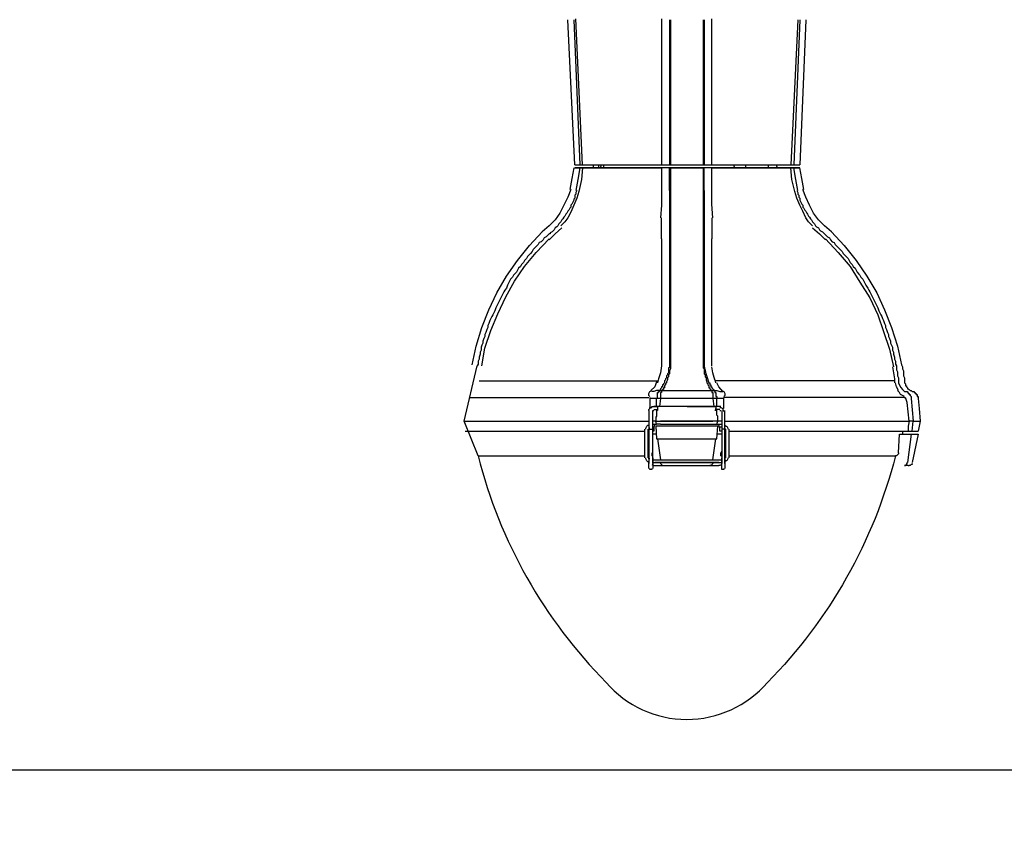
# Model space of a CAD drawing. Header units: feet. Extents: x -492 to 323056, y -284 to 581286.
# Tile 10 of 33: x 71.26 to 72.6, y -121.97 to -120.88. Entities that reach past the tile are written whole.
import ezdxf

# ---------------------------------------------------------------- set-up
doc = ezdxf.new("R2010")
doc.units = ezdxf.units.FT
doc.header["$MEASUREMENT"] = 0
doc.layers.add('ST_Details', color=4, linetype='Continuous')
doc.layers.add('TEXT-DED', color=10, linetype='Continuous')
doc.styles.add('Slanted-Normal', font='font31.shx', dxfattribs={"height": 0.14})
doc.dimstyles.new('Dec-0  Slanted', dxfattribs={"dimtxt": 0.14, "dimasz": 0.14, "dimexe": 0.07, "dimexo": 0.07, "dimgap": 0.07, "dimtad": 1, "dimdec": 0, "dimzin": 3, "dimdsep": 46, "dimtxsty": 'Slanted-Normal', "dimblk": 'Dim1', "dimcen": 0, "dimclrd": 95, "dimclre": 95, "dimclrt": 7, "dimaunit": 1, "dimadec": 5, "dimazin": 3, "dimtfac": 1, "dimtdec": 0, "dimtmove": 1, "dimatfit": 0, "dimldrblk": 'Dim1', "dimfxl": 1, "dimtolj": 1, "dimtzin": 0, "dimlwd": -1, "dimlwe": -1, "dimarcsym": 0})

# ---------------------------------------------------------------- blocks, each defined once
blk = doc.blocks.new('Dim1')
h = blk.add_hatch(color=4)
h.dxf.hatch_style = 1
h.paths.add_polyline_path([(0, 0), (-1, -0.2), (-1, 0.2)])
at = {"color": 4}
blk.add_lwpolyline([(0, 0), (-1, -0.2), (-1, 0.2), (0, 0)], dxfattribs=at)
blk = doc.blocks.new('*D1103')
at = {"layer": 'TEXT-DED', "color": 95, "linetype": 'Continuous', "transparency": 16777216}
for p, q in [((78.6122, -121.7132), (78.6122, -121.9669)), ((67.332, -121.8169), (67.332, -121.9669)), ((67.472, -121.8969), (78.4722, -121.8969))]:
    blk.add_line(p, q, dxfattribs=at)
at = {"layer": 'TEXT-DED', "color": 95, "transparency": 16777216, "xscale": 0.14, "yscale": 0.14, "zscale": 0.14, "rotation": 180}
blk.add_blockref('Dim1', (67.332, -121.8969), dxfattribs=at)
at = {"layer": 'TEXT-DED', "color": 95, "transparency": 16777216, "xscale": 0.14, "yscale": 0.14, "zscale": 0.14}
blk.add_blockref('Dim1', (78.6122, -121.8969), dxfattribs=at)
at = {"layer": 'TEXT-DED', "transparency": 16777216, "insert": (72.9721, -121.7569), "char_height": 0.14, "attachment_point": 5, "style": 'Slanted-Normal'}
blk.add_mtext('\\A1;{\\Ffont31|c0;L}', dxfattribs=at)

msp = doc.modelspace()

# ---------------------------------------------------------------- linework, layer by layer
at = {"layer": 'ST_Details'}
for points in [[(72.01494, -121.07692), (72.00558, -120.88035)], [(72.0136, -120.88035), (72.02162, -121.07692)], [(72.02563, -121.07692), (72.01627, -120.87902)], [(72.13261, -120.87902), (72.13261, -121.07692)], [(72.14331, -120.88035), (72.14331, -121.07692)], [(72.14464, -120.88035), (72.14464, -121.07692)], [(72.18877, -120.88035), (72.18877, -121.07692)], [(72.19011, -120.88035), (72.19011, -121.07692)], [(72.20081, -121.07692), (72.20081, -120.87902)], [(72.31714, -120.88035), (72.30778, -121.07692)], [(72.31982, -120.88035), (72.3118, -121.07692)], [(72.32784, -120.88035), (72.31982, -121.07692)], [(72.02563, -121.08093), (72.13261, -121.08093), (72.02563, -121.08093), (72.0243, -121.09698), (72.02028, -121.11303), (72.01761, -121.12239), (72.0136, -121.13175), (72.00959, -121.14111), (72.00557, -121.14913), (72.00156, -121.15448), (71.99621, -121.15983)], [(72.0136, -121.08093), (72.01092, -121.09564), (72.00825, -121.11035)], [(72.01494, -121.07692), (72.01627, -121.07692), (72.02028, -121.07692), (72.02162, -121.07692), (72.02563, -121.07692)], [(72.02162, -121.08093), (72.01895, -121.09698), (72.01627, -121.11169)], [(72.02563, -121.07692), (72.13261, -121.07692)], [(72.04034, -121.08093), (72.04034, -121.07692)], [(72.04703, -121.07692), (72.04703, -121.08093)], [(72.0497, -121.08093), (72.05104, -121.07692)], [(72.05371, -121.07692), (72.05371, -121.08093)], [(72.13261, -121.07692), (72.13395, -121.07692), (72.14331, -121.07692), (72.14464, -121.07692), (72.18877, -121.07692), (72.19011, -121.07692), (72.19947, -121.07692), (72.20081, -121.07692)], [(72.14464, -121.08093), (72.18877, -121.08093), (72.14464, -121.08093), (72.14331, -121.08093), (72.13395, -121.08093), (72.13261, -121.08093), (72.13261, -121.09698), (72.13261, -121.11303)], [(72.14331, -121.08093), (72.13395, -121.08093), (72.13261, -121.08093)], [(72.14331, -121.11169), (72.14331, -121.08093), (72.14464, -121.08093), (72.14464, -121.11035)], [(72.19011, -121.11169), (72.19011, -121.08093), (72.18877, -121.08093), (72.18877, -121.11035)], [(72.20081, -121.11303), (72.20081, -121.09698), (72.20081, -121.08093), (72.19947, -121.08093), (72.19011, -121.08093), (72.18877, -121.08093)], [(72.20081, -121.08093), (72.19947, -121.08093), (72.19011, -121.08093)], [(72.20081, -121.07692), (72.30778, -121.07692)], [(72.20081, -121.08093), (72.30778, -121.08093), (72.20081, -121.08093)], [(72.23023, -121.07692), (72.23156, -121.08093)], [(72.24627, -121.07692), (72.24627, -121.08093)], [(72.27703, -121.07692), (72.27703, -121.08093)], [(72.28773, -121.07692), (72.28906, -121.08093)], [(72.30778, -121.07692), (72.3118, -121.07692), (72.31313, -121.07692), (72.31714, -121.07692), (72.31982, -121.07692)], [(72.3372, -121.15983), (72.33185, -121.15448), (72.32784, -121.14913), (72.32383, -121.13977), (72.31982, -121.13175), (72.31581, -121.12239), (72.31313, -121.11303), (72.30912, -121.09698), (72.30778, -121.08093)], [(72.31714, -121.11169), (72.31447, -121.09698), (72.3118, -121.08093)], [(72.32517, -121.11035), (72.32249, -121.09564), (72.31982, -121.08093)], [(72.00959, -121.11035), (72.00557, -121.12105), (72.00023, -121.13175), (71.99488, -121.14245), (71.98819, -121.15181), (71.98017, -121.15983), (71.97081, -121.16785)], [(72.01761, -121.11169), (72.01627, -121.11436), (72.01627, -121.11704), (72.01494, -121.11838), (72.01494, -121.11971), (72.01494, -121.12105), (72.01494, -121.12239), (72.0136, -121.12373), (72.0136, -121.12506), (72.01226, -121.12774), (72.01092, -121.13041), (72.00959, -121.13175), (72.00959, -121.13442), (72.00825, -121.13576), (72.00691, -121.13843), (72.00557, -121.13977), (72.00424, -121.14245), (72.0029, -121.14378), (72.00156, -121.14646), (72.00023, -121.1478), (71.99889, -121.15047), (71.99755, -121.15181), (71.99621, -121.15448), (71.99488, -121.15582), (71.99354, -121.15716), (71.9922, -121.15983), (71.99087, -121.16117), (71.98819, -121.1625), (71.98685, -121.16518), (71.98552, -121.16652), (71.98418, -121.16785), (71.98151, -121.16919), (71.98151, -121.17053), (71.98017, -121.17053), (71.97883, -121.17186), (71.97749, -121.1732), (71.97616, -121.17454)], [(72.13261, -121.11303), (72.13261, -121.13175), (72.13127, -121.14913)], [(72.14331, -121.11169), (72.14331, -121.1157), (72.14331, -121.11838), (72.14331, -121.12105), (72.14331, -121.12239), (72.14331, -121.12506), (72.14331, -121.1264), (72.14331, -121.12907), (72.14331, -121.13175), (72.14331, -121.13309), (72.14331, -121.13576), (72.14331, -121.1371), (72.14331, -121.13977), (72.14331, -121.14111), (72.14331, -121.14378), (72.14331, -121.14512), (72.14331, -121.1478), (72.14331, -121.14913), (72.14331, -121.15181), (72.14331, -121.15314), (72.14331, -121.15448), (72.14331, -121.15716), (72.14331, -121.15849), (72.14331, -121.15983), (72.14331, -121.1625), (72.14331, -121.16384), (72.14331, -121.16518), (72.14331, -121.16652), (72.14331, -121.16785), (72.14331, -121.16919), (72.14331, -121.17186), (72.14331, -121.1732)], [(72.14464, -121.11035), (72.14464, -121.1157), (72.14464, -121.11704), (72.14464, -121.11971), (72.14464, -121.12105), (72.14464, -121.12373), (72.14464, -121.12506), (72.14464, -121.12774), (72.14464, -121.12907), (72.14464, -121.13175), (72.14464, -121.13309), (72.14464, -121.13576), (72.14464, -121.1371), (72.14464, -121.13977), (72.14464, -121.14111), (72.14464, -121.14378), (72.14464, -121.14512), (72.14464, -121.14646), (72.14464, -121.14913), (72.14464, -121.15047), (72.14464, -121.15181), (72.14464, -121.15448), (72.14464, -121.15582), (72.14464, -121.15716), (72.14464, -121.15849), (72.14464, -121.16117), (72.14464, -121.1625), (72.14464, -121.16384), (72.14464, -121.16518), (72.14464, -121.16652), (72.14464, -121.16785), (72.14464, -121.16919)], [(72.18877, -121.11035), (72.18877, -121.1157), (72.18877, -121.11704), (72.18877, -121.11971), (72.18877, -121.12105), (72.18877, -121.12373), (72.18877, -121.12506), (72.18877, -121.12774), (72.18877, -121.12907), (72.18877, -121.13175), (72.18877, -121.13309), (72.18877, -121.13576), (72.18877, -121.1371), (72.18877, -121.13977), (72.18877, -121.14111), (72.18877, -121.14378), (72.18877, -121.14512), (72.18877, -121.14646), (72.18877, -121.14913), (72.18877, -121.15047), (72.18877, -121.15181), (72.18877, -121.15448), (72.18877, -121.15582), (72.18877, -121.15716), (72.18877, -121.15849), (72.18877, -121.16117), (72.18877, -121.1625), (72.18877, -121.16384), (72.18877, -121.16518), (72.18877, -121.16652), (72.18877, -121.16785), (72.18877, -121.16919)], [(72.20214, -121.14913), (72.20081, -121.13041), (72.20081, -121.11303)], [(72.31581, -121.11169), (72.31714, -121.11436), (72.31714, -121.11704), (72.31848, -121.11838), (72.31848, -121.11971), (72.31848, -121.12105), (72.31982, -121.12239), (72.31982, -121.12373), (72.31982, -121.12506), (72.32116, -121.12774), (72.32249, -121.13041), (72.32383, -121.13175), (72.32383, -121.13442), (72.32517, -121.13576), (72.32651, -121.13843), (72.32784, -121.13977), (72.32918, -121.14245), (72.33052, -121.14378), (72.33185, -121.14646), (72.33319, -121.1478), (72.33453, -121.15047), (72.33587, -121.15181), (72.3372, -121.15448), (72.33854, -121.15582), (72.33988, -121.15716), (72.34121, -121.15983), (72.34255, -121.16117), (72.34523, -121.1625), (72.34656, -121.16518), (72.3479, -121.16652), (72.35058, -121.16785), (72.35191, -121.16919), (72.35325, -121.17053), (72.35459, -121.17186), (72.35592, -121.1732), (72.35726, -121.17454), (72.35994, -121.17588), (72.36127, -121.17855), (72.36395, -121.18123), (72.36662, -121.18256), (72.36796, -121.18524), (72.37063, -121.18791), (72.37197, -121.18925), (72.37464, -121.19192), (72.37732, -121.1946), (72.37866, -121.19727), (72.38133, -121.19995), (72.38267, -121.20128), (72.38534, -121.20396), (72.38668, -121.20663), (72.38802, -121.20931), (72.39069, -121.21198), (72.39203, -121.21466), (72.3947, -121.21733), (72.39604, -121.22), (72.39738, -121.22268), (72.40005, -121.22535), (72.40139, -121.22669), (72.40273, -121.22936), (72.4054, -121.23204), (72.40674, -121.23471), (72.40807, -121.23739), (72.40941, -121.24006), (72.41209, -121.24407), (72.41342, -121.24675), (72.41476, -121.24942), (72.4161, -121.2521), (72.41744, -121.25477), (72.41877, -121.25745), (72.42011, -121.26012), (72.42145, -121.2628), (72.42278, -121.26547), (72.42412, -121.26814), (72.42546, -121.27082), (72.4268, -121.27483), (72.42813, -121.2775), (72.42947, -121.28018), (72.43081, -121.28285), (72.43214, -121.28553), (72.43348, -121.2882), (72.43482, -121.29221), (72.43616, -121.29489), (72.43616, -121.29756), (72.43749, -121.30024), (72.43883, -121.30425), (72.44017, -121.30692), (72.44017, -121.3096), (72.44151, -121.31227), (72.44284, -121.31628), (72.44284, -121.31896), (72.44418, -121.32163), (72.44552, -121.32431), (72.44552, -121.32832), (72.44685, -121.33099), (72.44685, -121.33367), (72.44819, -121.33768), (72.44819, -121.34035), (72.44953, -121.34303), (72.44953, -121.34704), (72.45087, -121.34971)], [(72.36261, -121.16785), (72.35325, -121.15983), (72.34523, -121.15181), (72.33854, -121.14245), (72.33319, -121.13175), (72.32784, -121.12105), (72.32383, -121.11035)], [(72.13261, -121.17721), (72.13261, -121.16919), (72.13261, -121.16117), (72.13261, -121.15448), (72.13261, -121.14913)], [(72.20081, -121.14913), (72.20081, -121.15448), (72.20081, -121.16117), (72.20081, -121.16919), (72.20081, -121.17721)], [(71.98017, -121.17855), (71.98819, -121.17053), (71.99755, -121.1625)], [(72.3372, -121.1625), (72.34656, -121.17053), (72.35459, -121.17855)], [(71.87587, -121.34838), (71.88121, -121.32297), (71.88924, -121.29756), (71.8986, -121.27349), (71.9093, -121.25076), (71.92267, -121.22803), (71.93738, -121.20663), (71.95342, -121.18657), (71.97081, -121.16785)], [(71.97616, -121.17454), (71.97348, -121.17588), (71.97214, -121.17855), (71.96947, -121.18123), (71.9668, -121.18256), (71.96546, -121.18524), (71.96278, -121.18791), (71.96145, -121.18925), (71.95877, -121.19192), (71.95744, -121.1946), (71.95476, -121.19727), (71.95209, -121.19995), (71.95075, -121.20128), (71.94941, -121.20396), (71.94674, -121.20663), (71.9454, -121.20931), (71.94273, -121.21198), (71.94139, -121.21466), (71.93871, -121.21733), (71.93738, -121.22), (71.93604, -121.22268), (71.93337, -121.22535), (71.93203, -121.22669), (71.93069, -121.22936), (71.92802, -121.23204), (71.92668, -121.23471), (71.92534, -121.23739), (71.92401, -121.24006), (71.92267, -121.24407), (71.91999, -121.24675), (71.91866, -121.24942), (71.91732, -121.2521), (71.91598, -121.25477), (71.91464, -121.25745), (71.91331, -121.26012), (71.91197, -121.2628), (71.91063, -121.26547), (71.9093, -121.26814), (71.90796, -121.27082), (71.90662, -121.27483), (71.90528, -121.2775), (71.90395, -121.28018), (71.90261, -121.28285), (71.90127, -121.28553), (71.89994, -121.2882), (71.8986, -121.29221), (71.89726, -121.29489), (71.89726, -121.29756), (71.89592, -121.30024), (71.89459, -121.30425), (71.89325, -121.30692), (71.89325, -121.3096), (71.89191, -121.31227), (71.89057, -121.31628), (71.89057, -121.31896), (71.88924, -121.32163), (71.8879, -121.32431), (71.8879, -121.32832), (71.88656, -121.33099), (71.88656, -121.33367), (71.88523, -121.33768), (71.88523, -121.34035), (71.88389, -121.34303), (71.88389, -121.34704), (71.88255, -121.34971)], [(71.88924, -121.34971), (71.89325, -121.32564), (71.90127, -121.30157), (71.91063, -121.27884), (71.92133, -121.25611), (71.93337, -121.23471), (71.94674, -121.21466), (71.96278, -121.19593), (71.98017, -121.17721)], [(72.13261, -121.17721), (72.13261, -121.19059), (72.13261, -121.20396), (72.13261, -121.21867), (72.13261, -121.23338), (72.13261, -121.24942), (72.13261, -121.26547), (72.13261, -121.28285), (72.13261, -121.2989), (72.13261, -121.31628), (72.13261, -121.33233), (72.13261, -121.34971)], [(72.14331, -121.1732), (72.14331, -121.17454), (72.14331, -121.17721), (72.14331, -121.17989), (72.14331, -121.18123), (72.14331, -121.1839), (72.14331, -121.18657), (72.14331, -121.18925), (72.14331, -121.19059), (72.14331, -121.19326), (72.14331, -121.19593), (72.14331, -121.19861), (72.14331, -121.20128), (72.14331, -121.20262), (72.14331, -121.20529), (72.14331, -121.20797), (72.14331, -121.21064), (72.14331, -121.21332), (72.14331, -121.21599), (72.14331, -121.21867), (72.14331, -121.22134), (72.14331, -121.22402), (72.14331, -121.22669), (72.14331, -121.22936), (72.14331, -121.23204), (72.14331, -121.23471), (72.14331, -121.23739), (72.14331, -121.24006), (72.14331, -121.24274), (72.14331, -121.24541), (72.14331, -121.24809), (72.14331, -121.25076), (72.14331, -121.25343), (72.14331, -121.25611), (72.14331, -121.25878), (72.14331, -121.26146), (72.14331, -121.26547), (72.14331, -121.27082), (72.14331, -121.27617), (72.14331, -121.28285), (72.14331, -121.2882), (72.14331, -121.29355), (72.14331, -121.30024), (72.14331, -121.30559), (72.14331, -121.31227), (72.14331, -121.31896), (72.14331, -121.32431), (72.14331, -121.33099), (72.14331, -121.33634), (72.14331, -121.34303), (72.14331, -121.34971)], [(72.14464, -121.16919), (72.14464, -121.17186), (72.14464, -121.1732), (72.14464, -121.17588), (72.14464, -121.17855), (72.14464, -121.18123), (72.14464, -121.1839), (72.14464, -121.18524), (72.14464, -121.18791), (72.14464, -121.19059), (72.14464, -121.19326), (72.14464, -121.19593), (72.14464, -121.19861), (72.14464, -121.19995), (72.14464, -121.20262), (72.14464, -121.20529), (72.14464, -121.20797), (72.14464, -121.21064), (72.14464, -121.21332), (72.14464, -121.21599), (72.14464, -121.21867), (72.14464, -121.22134), (72.14464, -121.22402), (72.14464, -121.22669), (72.14464, -121.22936), (72.14464, -121.23204), (72.14464, -121.23471), (72.14464, -121.23739), (72.14464, -121.24006), (72.14464, -121.24274), (72.14464, -121.24541), (72.14464, -121.24809), (72.14464, -121.2521), (72.14464, -121.25477), (72.14464, -121.25745), (72.14464, -121.26012), (72.14464, -121.2628), (72.14464, -121.26948), (72.14464, -121.27483), (72.14464, -121.28018), (72.14464, -121.28686), (72.14464, -121.29221), (72.14464, -121.2989), (72.14464, -121.30425), (72.14464, -121.31093), (72.14464, -121.31762), (72.14464, -121.32297), (72.14464, -121.32966), (72.14464, -121.33634), (72.14464, -121.34169), (72.14464, -121.34838)], [(72.18877, -121.16919), (72.18877, -121.17186), (72.18877, -121.1732), (72.18877, -121.17588), (72.18877, -121.17855), (72.18877, -121.18123), (72.18877, -121.1839), (72.18877, -121.18524), (72.18877, -121.18791), (72.18877, -121.19059), (72.18877, -121.19326), (72.18877, -121.19593), (72.18877, -121.19861), (72.18877, -121.19995), (72.18877, -121.20262), (72.18877, -121.20529), (72.18877, -121.20797), (72.18877, -121.21064), (72.18877, -121.21332), (72.18877, -121.21599), (72.18877, -121.21867), (72.18877, -121.22134), (72.18877, -121.22402), (72.18877, -121.22669), (72.18877, -121.22936), (72.18877, -121.23204), (72.18877, -121.23471), (72.18877, -121.23739), (72.18877, -121.24006), (72.18877, -121.24274), (72.18877, -121.24541), (72.18877, -121.24809), (72.18877, -121.2521), (72.18877, -121.25477), (72.18877, -121.25745), (72.18877, -121.26012), (72.18877, -121.2628), (72.18877, -121.26948), (72.18877, -121.27483), (72.18877, -121.28018), (72.18877, -121.28686), (72.18877, -121.29221), (72.18877, -121.2989), (72.18877, -121.30425), (72.18877, -121.31093), (72.18877, -121.31762), (72.18877, -121.32297), (72.18877, -121.32966), (72.18877, -121.33634), (72.18877, -121.34169), (72.18877, -121.34838)], [(72.20081, -121.34971), (72.20081, -121.33233), (72.20081, -121.31495), (72.20081, -121.29623), (72.20081, -121.28018), (72.20081, -121.26279), (72.20081, -121.24675), (72.20081, -121.2307), (72.20081, -121.21599), (72.20081, -121.20262), (72.20081, -121.18925), (72.20081, -121.17721)], [(72.35459, -121.17721), (72.37197, -121.19593), (72.38802, -121.21466), (72.40139, -121.23605), (72.41476, -121.25745), (72.42546, -121.28018), (72.43348, -121.30291), (72.44151, -121.32698), (72.44685, -121.35105)], [(72.36261, -121.16785), (72.37999, -121.18657), (72.39604, -121.20663), (72.41075, -121.22803), (72.42412, -121.25076), (72.43482, -121.27349), (72.44418, -121.29756), (72.4522, -121.32297), (72.45755, -121.34838)], [(71.88389, -121.4714), (71.86517, -121.4246), (71.88255, -121.34971)], [(72.14464, -121.34838), (72.14464, -121.34971), (72.14464, -121.35105), (72.14464, -121.35239), (72.14464, -121.35373), (72.14331, -121.3564), (72.14331, -121.35774), (72.14331, -121.35907), (72.14331, -121.36041), (72.14197, -121.36175), (72.14197, -121.36309), (72.14197, -121.36442), (72.14063, -121.36576), (72.14063, -121.3671), (72.14063, -121.36843), (72.1393, -121.37111), (72.1393, -121.37245), (72.13796, -121.37378), (72.13796, -121.37512), (72.13662, -121.37646), (72.13662, -121.3778), (72.13662, -121.37913), (72.13528, -121.37913), (72.13528, -121.38047), (72.13528, -121.38181), (72.13395, -121.38181), (72.13395, -121.38314), (72.13261, -121.38314), (72.13261, -121.38448), (72.13261, -121.38582), (72.13127, -121.38582), (72.13127, -121.38716), (72.13127, -121.38849), (72.13127, -121.38983), (72.13127, -121.39117), (72.13127, -121.3925), (72.13127, -121.39384), (72.12592, -121.39384), (72.12726, -121.3925), (72.12726, -121.39117), (72.12726, -121.38983), (72.12726, -121.38849), (72.12726, -121.38716), (72.12726, -121.38582), (72.1286, -121.38582), (72.1286, -121.38448), (72.12994, -121.38448), (72.12994, -121.38314), (72.12726, -121.38314), (72.12592, -121.38314), (72.12191, -121.38448), (72.12057, -121.38448), (72.11924, -121.38448)], [(72.13261, -121.34971), (72.13127, -121.35907), (72.1286, -121.3671), (72.12726, -121.37245)], [(72.14331, -121.34971), (72.14331, -121.35105), (72.14331, -121.35239), (72.14197, -121.35239), (72.14197, -121.35373), (72.14197, -121.35506), (72.14197, -121.3564), (72.14197, -121.35774), (72.14197, -121.35907), (72.14063, -121.36041), (72.14063, -121.36175), (72.1393, -121.36309), (72.1393, -121.36442), (72.1393, -121.36576), (72.13796, -121.3671), (72.13796, -121.36843), (72.13662, -121.36977), (72.13662, -121.37245), (72.13528, -121.37378), (72.13528, -121.37512), (72.13395, -121.37512), (72.13395, -121.37646), (72.13395, -121.3778), (72.13261, -121.3778), (72.13261, -121.37913), (72.13127, -121.38047), (72.13127, -121.38181), (72.12994, -121.38314), (72.13127, -121.38314), (72.13395, -121.38314), (72.14197, -121.38314), (72.14999, -121.38314), (72.15802, -121.38314), (72.16738, -121.38314), (72.1754, -121.38314), (72.18342, -121.38314), (72.19145, -121.38314), (72.20081, -121.38314), (72.20081, -121.38448), (72.20081, -121.38582), (72.20214, -121.38582), (72.20214, -121.38716), (72.20214, -121.38849), (72.20214, -121.38983), (72.20214, -121.39117), (72.20214, -121.3925), (72.20214, -121.39384), (72.19412, -121.39384), (72.18476, -121.39384), (72.16738, -121.39384), (72.14866, -121.39384), (72.1393, -121.39384), (72.13127, -121.39384), (72.12994, -121.40454)], [(72.18877, -121.34838), (72.18877, -121.34971), (72.18877, -121.35105), (72.18877, -121.35239), (72.19011, -121.35373), (72.19011, -121.3564), (72.19011, -121.35774), (72.19011, -121.35907), (72.19011, -121.36041), (72.19145, -121.36175), (72.19145, -121.36309), (72.19145, -121.36442), (72.19278, -121.36576), (72.19278, -121.3671), (72.19278, -121.36843), (72.19412, -121.37111), (72.19412, -121.37245), (72.19546, -121.37378), (72.19546, -121.37512), (72.1968, -121.37646), (72.1968, -121.3778), (72.1968, -121.37913), (72.19813, -121.37913), (72.19813, -121.38047), (72.19947, -121.38181), (72.19947, -121.38314), (72.20081, -121.38314), (72.20214, -121.38314), (72.20348, -121.38314), (72.20482, -121.38448), (72.20482, -121.38582), (72.20616, -121.38582), (72.20616, -121.38716), (72.20616, -121.38849), (72.20616, -121.38983), (72.20616, -121.39117), (72.20749, -121.39117), (72.20749, -121.3925), (72.20749, -121.39384), (72.20214, -121.39384), (72.20348, -121.40454)], [(72.20482, -121.36843), (72.20214, -121.35907), (72.20081, -121.35105)], [(72.44552, -121.35105), (72.44685, -121.35907), (72.44819, -121.3671)], [(72.45755, -121.34838), (72.45889, -121.35105), (72.45889, -121.35373), (72.46023, -121.3564), (72.46023, -121.35907), (72.46023, -121.36309), (72.46156, -121.36576), (72.46156, -121.36843), (72.46156, -121.37111), (72.46156, -121.37245), (72.4629, -121.37378), (72.4629, -121.37512), (72.4629, -121.37646), (72.46424, -121.37646), (72.46424, -121.3778), (72.46558, -121.37913), (72.46558, -121.38047), (72.46691, -121.38047), (72.46825, -121.38181), (72.46959, -121.38314), (72.47092, -121.38314), (72.47226, -121.38448), (72.4736, -121.38448), (72.47494, -121.38448), (72.47494, -121.38582), (72.47627, -121.38582), (72.47627, -121.38716), (72.47761, -121.38716), (72.47761, -121.38849), (72.47895, -121.38849), (72.47895, -121.38983), (72.47895, -121.39117), (72.48028, -121.39117), (72.48028, -121.39384)], [(72.20616, -121.37245), (72.20482, -121.3671)], [(72.44819, -121.3671), (72.44819, -121.37245)], [(71.88523, -121.36977), (72.12726, -121.36977)], [(72.12592, -121.37111), (72.12325, -121.3778), (72.1179, -121.38314)], [(72.44819, -121.36977), (72.20616, -121.36977)], [(72.45354, -121.38314), (72.45087, -121.3778), (72.44953, -121.37245)], [(71.87185, -121.3925), (72.11523, -121.3925)], [(72.11656, -121.39117), (72.11523, -121.38983), (72.11523, -121.38716), (72.11656, -121.38448), (72.11924, -121.38314)], [(72.11656, -121.3925), (72.11656, -121.39384), (72.11656, -121.39652), (72.11656, -121.40053)], [(72.21418, -121.38314), (72.21685, -121.38448), (72.21819, -121.38716), (72.21819, -121.38983), (72.21685, -121.39117)], [(72.46156, -121.3925), (72.21685, -121.3925)], [(72.21685, -121.40053), (72.21685, -121.39652), (72.21685, -121.39384), (72.21685, -121.3925)], [(72.46156, -121.39117), (72.45889, -121.38983), (72.45621, -121.38849), (72.45488, -121.38582), (72.4522, -121.38314)], [(72.46156, -121.3925), (72.4629, -121.39384)], [(72.11523, -121.40989), (72.11523, -121.40855), (72.11656, -121.40721), (72.11656, -121.40588), (72.1179, -121.40588), (72.11924, -121.40588), (72.11924, -121.40454), (72.12057, -121.40454), (72.12191, -121.40454), (72.12726, -121.40454), (72.12726, -121.40855), (72.12726, -121.40989), (72.12592, -121.40989)], [(72.12592, -121.39384), (72.12459, -121.39384), (72.12325, -121.39384), (72.12057, -121.39384), (72.11924, -121.39384), (72.11656, -121.39384)], [(72.11656, -121.39919), (72.11656, -121.40721)], [(72.21151, -121.40454), (72.12191, -121.40454)], [(72.12592, -121.40454), (72.12592, -121.39384)], [(72.13127, -121.40454), (72.12726, -121.40454), (72.12592, -121.40454), (72.12726, -121.40454)], [(72.1286, -121.40454), (72.12726, -121.40454)], [(72.16738, -121.40454), (72.1286, -121.40454)], [(72.20214, -121.39384), (72.18744, -121.39384), (72.17139, -121.39384), (72.15133, -121.39384), (72.13127, -121.39384)], [(72.20214, -121.40454), (72.13127, -121.40454)], [(72.16738, -121.40454), (72.20482, -121.40454), (72.20616, -121.40454)], [(72.20749, -121.40454), (72.20214, -121.40454)], [(72.21284, -121.40454), (72.20616, -121.40454), (72.20616, -121.40855), (72.20616, -121.40989), (72.20482, -121.40989)], [(72.21685, -121.39384), (72.21418, -121.39384), (72.21284, -121.39384), (72.21017, -121.39384), (72.20883, -121.39384), (72.20749, -121.39384)], [(72.20749, -121.40454), (72.20749, -121.40186), (72.20749, -121.39919), (72.20749, -121.39384)], [(72.21151, -121.40588), (72.21284, -121.40588), (72.21552, -121.40721), (72.21552, -121.40855), (72.21685, -121.41123)], [(72.21685, -121.40721), (72.21685, -121.39919)], [(72.48028, -121.39384), (72.48162, -121.40721), (72.48296, -121.4246)], [(72.11523, -121.40989), (72.11523, -121.41925)], [(72.11523, -121.41925), (72.11523, -121.42326), (72.11523, -121.47274)], [(72.12592, -121.40855), (72.12592, -121.41123), (72.12592, -121.41256), (72.12592, -121.4139), (72.12592, -121.41524), (72.12592, -121.41657), (72.12592, -121.41791), (72.12459, -121.41925), (72.12459, -121.42059), (72.12459, -121.42192), (72.12459, -121.42326), (72.12459, -121.4246), (72.12325, -121.4246), (72.12057, -121.4246)], [(72.12057, -121.47274), (72.12057, -121.42326), (72.12057, -121.41925), (72.12057, -121.40989)], [(72.12057, -121.40989), (72.12191, -121.40989)], [(72.12191, -121.40855), (72.12726, -121.40855)], [(72.12726, -121.40721), (72.12726, -121.40855)], [(72.21151, -121.40855), (72.20616, -121.40855), (72.20616, -121.40721)], [(72.20883, -121.4246), (72.20883, -121.42192), (72.20883, -121.42059), (72.20883, -121.41791), (72.20749, -121.41657), (72.20749, -121.41524), (72.20749, -121.41256), (72.20749, -121.41123), (72.20749, -121.40855)], [(72.21151, -121.40989), (72.21284, -121.40989)], [(72.21418, -121.40989), (72.21418, -121.41925), (72.21418, -121.42326)], [(72.21819, -121.42326), (72.21819, -121.41925), (72.21819, -121.40989)], [(71.86517, -121.4246), (72.11523, -121.4246)], [(72.11121, -121.4353), (72.11121, -121.43396), (72.11255, -121.43128), (72.11389, -121.42995), (72.11523, -121.42995)], [(72.12325, -121.42861), (72.12191, -121.43262), (72.12191, -121.43797), (72.12057, -121.43797)], [(72.12057, -121.42861), (72.12325, -121.42861)], [(72.12325, -121.42861), (72.12592, -121.42861)], [(72.13127, -121.42861), (72.12592, -121.42861), (72.12459, -121.4246), (72.13127, -121.4246)], [(72.20214, -121.4246), (72.13127, -121.4246)], [(72.13127, -121.4246), (72.20214, -121.4246)], [(72.13127, -121.42861), (72.20214, -121.42861)], [(72.21418, -121.4246), (72.20214, -121.4246)], [(72.20214, -121.42861), (72.20749, -121.42861), (72.21017, -121.42861), (72.21418, -121.42861)], [(72.20749, -121.42861), (72.20883, -121.4246)], [(72.21418, -121.43797), (72.21151, -121.43797), (72.21151, -121.43396), (72.21017, -121.42995), (72.21017, -121.42861)], [(72.21418, -121.43262), (72.21151, -121.43262)], [(72.21418, -121.42326), (72.21418, -121.47274)], [(72.21819, -121.47274), (72.21819, -121.42326)], [(72.21819, -121.4246), (72.46825, -121.4246)], [(72.21819, -121.42995), (72.21953, -121.43128), (72.22087, -121.43128), (72.2222, -121.43396), (72.2222, -121.4353)], [(72.46825, -121.4246), (72.46691, -121.43128), (72.46691, -121.43797), (72.48028, -121.43797)], [(72.47226, -121.43797), (72.4736, -121.4246)], [(72.4736, -121.4246), (72.47494, -121.4246), (72.48028, -121.4246), (72.48162, -121.4246), (72.48296, -121.4246), (72.48028, -121.43797)], [(71.86651, -121.43797), (72.10988, -121.43797)], [(72.10988, -121.47407), (72.10988, -121.4353)], [(72.11389, -121.4353), (72.11389, -121.47407)], [(72.11389, -121.43797), (72.11523, -121.43797)], [(72.11656, -121.43396), (72.11523, -121.43396), (72.11523, -121.4353), (72.12057, -121.4353)], [(72.12592, -121.44198), (72.12057, -121.44198)], [(72.21418, -121.44198), (72.20749, -121.44198)], [(72.21819, -121.43396), (72.21819, -121.4353), (72.21418, -121.4353)], [(72.21819, -121.43797), (72.21953, -121.43797)], [(72.21953, -121.47407), (72.21953, -121.4353)], [(72.22354, -121.4353), (72.22354, -121.47407)], [(72.22354, -121.43797), (72.46691, -121.43797)], [(72.45354, -121.46739), (72.45488, -121.44198), (72.47092, -121.44198), (72.47226, -121.44198), (72.47761, -121.44198), (72.48028, -121.44198)], [(72.45889, -121.43797), (72.45889, -121.44198)], [(72.47092, -121.44198), (72.46558, -121.48076)], [(72.48028, -121.44198), (72.47226, -121.48076)], [(72.12726, -121.44867), (72.13127, -121.47675)], [(72.20214, -121.47675), (72.20616, -121.44867)], [(71.88389, -121.4714), (72.10988, -121.4714)], [(72.11389, -121.4714), (72.11523, -121.4714)], [(72.11523, -121.47274), (72.11523, -121.4821)], [(72.11924, -121.46739), (72.11924, -121.47006), (72.11924, -121.4714)], [(72.12057, -121.4714), (72.11924, -121.4714)], [(72.12057, -121.4714), (72.11924, -121.4714)], [(72.12057, -121.46739), (72.12057, -121.46471)], [(72.12057, -121.4821), (72.12057, -121.47274)], [(72.21418, -121.46471), (72.21284, -121.46739)], [(72.21284, -121.4714), (72.21284, -121.47006), (72.21284, -121.46739)], [(72.21418, -121.47274), (72.21418, -121.4821)], [(72.21819, -121.4714), (72.21953, -121.4714)], [(72.21819, -121.4821), (72.21819, -121.47274)], [(72.22354, -121.4714), (72.44953, -121.4714)], [(72.45354, -121.46739), (72.45354, -121.46873), (72.4522, -121.47006), (72.45087, -121.4714), (72.44953, -121.4714)], [(72.11523, -121.47942), (72.11389, -121.47942), (72.11255, -121.47809), (72.11121, -121.47541), (72.11121, -121.47407)], [(72.11656, -121.47541), (72.11523, -121.47541), (72.11523, -121.47407), (72.11523, -121.48076)], [(72.11523, -121.48878), (72.11523, -121.48076)], [(72.11924, -121.48343), (72.12191, -121.48477), (72.12325, -121.48477), (72.12726, -121.48477)], [(72.12057, -121.48076), (72.12057, -121.48878)], [(72.12057, -121.47407), (72.12057, -121.48076), (72.21418, -121.48076)], [(72.12057, -121.47675), (72.21418, -121.47675)], [(72.20081, -121.48076), (72.13261, -121.48076), (72.13127, -121.48076), (72.12325, -121.48076)], [(72.12726, -121.48477), (72.13528, -121.48477), (72.13662, -121.48477), (72.1968, -121.48477)], [(72.13127, -121.48076), (72.13127, -121.4821), (72.13261, -121.48343), (72.13395, -121.48477), (72.13528, -121.48477)], [(72.1968, -121.48477), (72.19813, -121.48477)], [(72.20214, -121.48076), (72.20214, -121.4821), (72.20081, -121.48343), (72.20081, -121.48477), (72.19947, -121.48477), (72.19813, -121.48477), (72.20616, -121.48477), (72.21017, -121.48477)], [(72.21017, -121.48076), (72.20214, -121.48076), (72.20081, -121.48076)], [(72.21418, -121.48343), (72.21151, -121.48477), (72.21017, -121.48477)], [(72.21685, -121.48878), (72.21685, -121.49012), (72.21552, -121.49012), (72.21418, -121.49012), (72.21418, -121.48878), (72.21418, -121.48076), (72.21418, -121.47407)], [(72.21819, -121.47541), (72.21819, -121.47407), (72.21819, -121.48076), (72.21819, -121.48878)], [(72.2222, -121.47407), (72.2222, -121.47541), (72.22087, -121.47809), (72.21953, -121.47809), (72.21819, -121.47942)], [(72.46691, -121.48477), (72.46156, -121.48477), (72.4629, -121.48477), (72.46424, -121.48343), (72.46557, -121.4821), (72.46557, -121.48076)], [(72.46691, -121.48477), (72.46825, -121.48477)], [(72.47226, -121.4821), (72.47226, -121.48343), (72.47092, -121.48343), (72.46959, -121.48477), (72.46825, -121.48477)], [(72.11924, -121.48878), (72.11924, -121.49012), (72.1179, -121.49012), (72.11656, -121.49012), (72.11656, -121.48878)]]:
    msp.add_lwpolyline(points, dxfattribs=at)
for points in [[(72.01627, -121.08093), (72.02028, -121.08093), (72.02162, -121.08093), (72.02563, -121.08093), (72.02162, -121.08093), (72.02028, -121.08093), (72.01627, -121.08093), (72.01494, -121.08093)], [(72.31313, -121.08093), (72.3118, -121.08093), (72.30778, -121.08093), (72.3118, -121.08093), (72.31313, -121.08093), (72.31714, -121.08093), (72.31982, -121.08093), (72.31714, -121.08093)], [(72.20214, -121.44867), (72.20749, -121.44867), (72.20883, -121.43128), (72.20214, -121.43128), (72.13127, -121.43128), (72.12459, -121.43128), (72.12592, -121.44867), (72.13127, -121.44867)], [(72.21418, -121.4714), (72.21284, -121.4714)]]:
    msp.add_lwpolyline(points, close=True, dxfattribs=at)
for points in [[(72.19011, -121.11169), (72.19011, -121.1157), (72.19011, -121.11838), (72.19011, -121.12105), (72.19011, -121.12239), (72.19011, -121.12506), (72.19011, -121.1264), (72.19011, -121.12907), (72.19011, -121.13175), (72.19011, -121.13309), (72.19011, -121.13576), (72.19011, -121.1371), (72.19011, -121.13977), (72.19011, -121.14111), (72.19011, -121.14378), (72.19011, -121.14512), (72.19011, -121.1478), (72.19011, -121.14913), (72.19011, -121.15181), (72.19011, -121.15314), (72.19011, -121.15448), (72.19011, -121.15716), (72.19011, -121.15849), (72.19011, -121.15983), (72.19011, -121.1625), (72.19011, -121.16384), (72.19011, -121.16518), (72.19011, -121.16652), (72.19011, -121.16785), (72.19011, -121.16919), (72.19011, -121.17186), (72.19011, -121.1732), (72.19011, -121.17454), (72.19011, -121.17721), (72.19011, -121.17989), (72.19011, -121.18123), (72.19011, -121.1839), (72.19011, -121.18657), (72.19011, -121.18925), (72.19011, -121.19059), (72.19011, -121.19326), (72.19011, -121.19593), (72.19011, -121.19861), (72.19011, -121.20128), (72.19011, -121.20262), (72.19011, -121.20529), (72.19011, -121.20797), (72.19011, -121.21064), (72.19011, -121.21332), (72.19011, -121.21599), (72.19011, -121.21867), (72.19011, -121.22134), (72.19011, -121.22402), (72.19011, -121.22669), (72.19011, -121.22936), (72.19011, -121.23204), (72.19011, -121.23471), (72.19011, -121.23739), (72.19011, -121.24006), (72.19011, -121.24274), (72.19011, -121.24541), (72.19011, -121.24809), (72.19011, -121.25076), (72.19011, -121.25343), (72.19011, -121.25611), (72.19011, -121.25878), (72.19011, -121.26146), (72.19011, -121.26547), (72.19011, -121.27082), (72.19011, -121.27617), (72.19011, -121.28285), (72.19011, -121.2882), (72.19011, -121.29355), (72.19011, -121.30024), (72.19011, -121.30559), (72.19011, -121.31227), (72.19011, -121.31896), (72.19011, -121.32431), (72.19011, -121.33099), (72.19011, -121.33634), (72.19011, -121.34303), (72.19011, -121.34971, 0.0384045), (72.1968, -121.37245), (72.19813, -121.37245), (72.19813, -121.37378), (72.19813, -121.37512), (72.19947, -121.37512), (72.19947, -121.37646), (72.19947, -121.3778), (72.20081, -121.3778), (72.20081, -121.37913), (72.20214, -121.38047), (72.20214, -121.38181), (72.20348, -121.38181), (72.20348, -121.38314), (72.20616, -121.38314), (72.20749, -121.38314), (72.21151, -121.38448), (72.21284, -121.38448), (72.21552, -121.38448), (72.21017, -121.3778), (72.20749, -121.37245)], [(72.45087, -121.34971), (72.45087, -121.35105), (72.45087, -121.35239), (72.45087, -121.35373), (72.45087, -121.35506), (72.4522, -121.35774), (72.4522, -121.36041), (72.4522, -121.36309), (72.45354, -121.36576), (72.45354, -121.36977), (72.45354, -121.37245, 0.1059404), (72.46156, -121.38448), (72.4629, -121.38448), (72.46424, -121.38448), (72.46558, -121.38448), (72.46558, -121.38582), (72.46691, -121.38582), (72.46691, -121.38716), (72.46825, -121.38716), (72.46825, -121.38849), (72.46959, -121.38849), (72.46959, -121.38983), (72.47092, -121.39117), (72.47092, -121.3925), (72.47092, -121.39384), (72.4736, -121.4246), (72.46825, -121.4246), (72.46557, -121.39919), (72.46424, -121.39652), (72.4629, -121.3925)], [(71.88389, -121.4714, 0.1333274), (72.05746, -121.77866)], [(72.44953, -121.4714, -0.1333274), (72.27595, -121.77866)]]:
    msp.add_lwpolyline(points, format="xyb", dxfattribs=at)
msp.add_arc((72.16671, -121.68477), 0.14405, 220.67733, 319.32267, dxfattribs=at)

# ---------------------------------------------------------------- dimensions: what is measured, and where the dimension line sits
at = {"layer": 'TEXT-DED'}
dim = msp.add_linear_dim(base=(78.61216, -121.89688), p1=(67.33197, -121.74688), p2=(78.61216, -121.64316), text='{\\Ffont31|c0;L}', dimstyle='Dec-0  Slanted', override={"dimtxt": 0.125, "dimpost": "'", "dimclrt": 256}, dxfattribs=at)
dim.commit()
dim.dimension.update_dxf_attribs({"geometry": '*D1103', "text_midpoint": (72.97207, -121.75688)})

doc.saveas('drawing.dxf')
